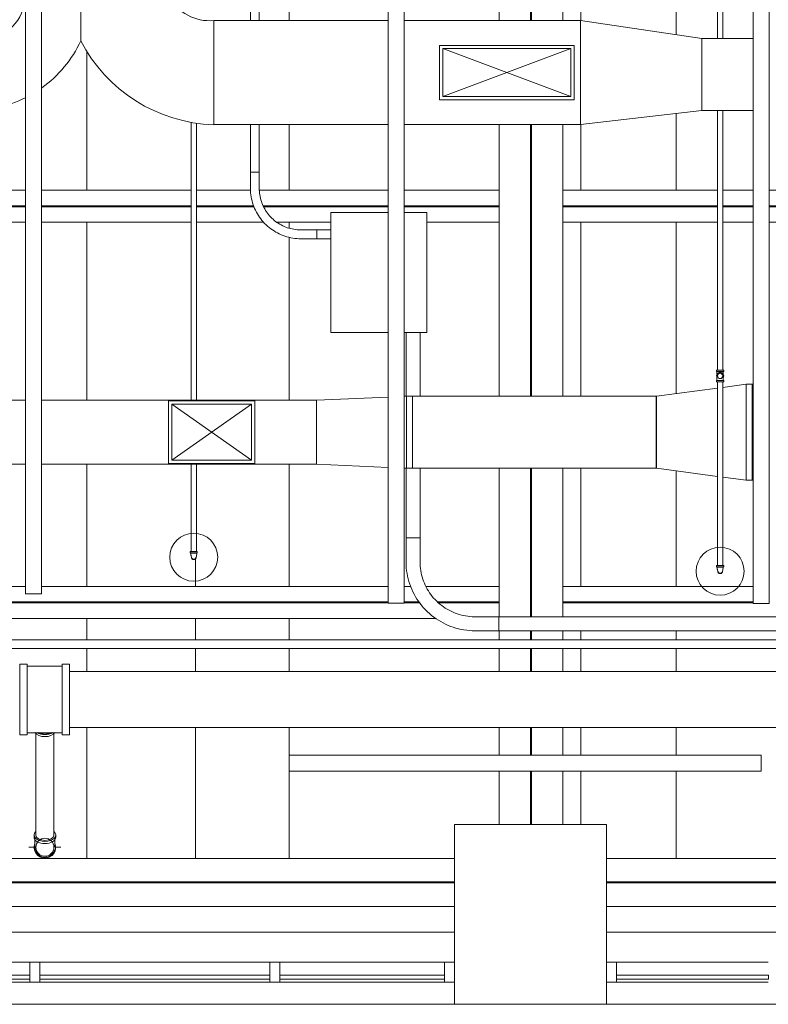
# Model space of a CAD drawing. Header units: inches. Extents: x -721 to 743, y -277 to 235.
# Tile 4 of 15: x -484 to -297, y -277 to -31. Entities that reach past the tile are written whole.
import ezdxf

# ---------------------------------------------------------------- set-up
doc = ezdxf.new("R2010")
doc.units = ezdxf.units.IN
doc.header["$MEASUREMENT"] = 0
for name, color, linetype, lineweight in [('A-ANNO-NOTE', 131, 'Continuous', 13), ('A-GLAZ-CURT', 52, 'Continuous', 13), ('A-GLAZ-CWMG', 51, 'Continuous', 13), ('A-WALL', 113, 'Continuous', 13), ('E-ELEC-FIXT', 91, 'Continuous', 13), ('E-LITE-EQPM', 33, 'Continuous', 13), ('E-POWR-CNDT', 130, 'Continuous', 13), ('M-HVAC-CDFF', 50, 'Continuous', 13), ('M-HVAC-DUCT', 70, 'Continuous', 13), ('M-HVAC-DUCT-ANNO', 70, 'Continuous', 13), ('P-PIPE', 3, 'Continuous', 13), ('P-PIPE-CNTR', 3, 'Continuous', 13), ('S-BEAM', 12, 'Continuous', 13)]:
    doc.layers.add(name, color=color, linetype=linetype, lineweight=lineweight)

# ---------------------------------------------------------------- blocks, each defined once
blk = doc.blocks.new('Rectangular Mullion - 2_5_ x 5_ rectangular-2246733-Level 15')
at = {"layer": 'A-GLAZ-CWMG', "color": 55}
for p, q in [((431.36, -266.69), (393.36, -266.69)), ((431.36, -271.69), (393.36, -271.69))]:
    blk.add_line(p, q, dxfattribs=at)
blk = doc.blocks.new('Rectangular Mullion - 2_5_ x 5_ rectangular-2246062-Level 15')
at = {"layer": 'A-GLAZ-CWMG', "color": 8, "lineweight": 20}
for p, q in [((0, 2.5), (-2.5, 2.5)), ((-2.5, 2.5), (-2.5, -2.5)), ((0, -2.5), (0, 2.5)), ((-2.5, -2.5), (0, -2.5))]:
    blk.add_line(p, q, dxfattribs=at)
blk = doc.blocks.new('System Panel - Glazed-2246735-Level 15')
at = {"layer": 'A-GLAZ-CURT', "color": 8, "lineweight": 20}
for p, q in [((-19, 0.75), (-19, 1.75)), ((-19, 1.75), (19, 1.75)), ((19, 0.75), (-19, 0.75)), ((19, 1.75), (19, 0.75))]:
    blk.add_line(p, q, dxfattribs=at)
blk = doc.blocks.new('System Panel - Glazed-2246619-Level 15')
at = {"layer": 'A-GLAZ-CURT', "color": 8, "lineweight": 20}
for p, q in [((-20.625, 0.75), (-20.625, 1.75)), ((-20.625, 1.75), (20.625, 1.75)), ((20.625, 0.75), (-20.625, 0.75)), ((20.625, 1.75), (20.625, 0.75))]:
    blk.add_line(p, q, dxfattribs=at)
blk = doc.blocks.new('Rectangular Mullion - 2_5_ x 5_ rectangular-2246063-Level 15')
at = {"layer": 'A-GLAZ-CWMG', "color": 8, "lineweight": 20}
for p, q in [((-2.5, 2.5), (0, 2.5)), ((-2.5, -2.5), (-2.5, 2.5)), ((0, 2.5), (0, -2.5)), ((0, -2.5), (-2.5, -2.5))]:
    blk.add_line(p, q, dxfattribs=at)
blk = doc.blocks.new('Rectangular Mullion - 2_5_ x 5_ rectangular-2246665-Level 15')
at = {"layer": 'A-GLAZ-CWMG', "color": 55}
for p, q in [((551.36, -266.69), (493.86, -266.69)), ((551.36, -271.69), (493.86, -271.69))]:
    blk.add_line(p, q, dxfattribs=at)
blk = doc.blocks.new('System Panel - Glazed-2246669-Level 15')
at = {"layer": 'A-GLAZ-CURT', "color": 8, "lineweight": 20}
for p, q in [((-28.75, 0.75), (-28.75, 1.75)), ((-28.75, 1.75), (28.75, 1.75)), ((28.75, 0.75), (-28.75, 0.75)), ((28.75, 1.75), (28.75, 0.75))]:
    blk.add_line(p, q, dxfattribs=at)
blk = doc.blocks.new('Rectangular Mullion - 2_5_ x 5_ rectangular-2246160-Level 15')
at = {"layer": 'A-GLAZ-CWMG', "color": 8, "lineweight": 20}
for p, q in [((1.25, 2.5), (-1.25, 2.5)), ((-1.25, 2.5), (-1.25, -2.5)), ((1.25, -2.5), (1.25, 2.5)), ((-1.25, -2.5), (1.25, -2.5))]:
    blk.add_line(p, q, dxfattribs=at)
blk = doc.blocks.new('Rectangular Mullion - 2_5_ x 5_ rectangular-2246617-Level 15')
at = {"layer": 'A-GLAZ-CWMG', "color": 55}
for p, q in [((715.11, -266.69), (673.86, -266.69)), ((715.11, -271.69), (673.86, -271.69))]:
    blk.add_line(p, q, dxfattribs=at)
blk = doc.blocks.new('Linear - 20_ 8_-2634348-Level 15')
at = {"layer": 'E-LITE-EQPM', "color": 55}
for p, q in [((-224, -1.93), (-224, 2.07)), ((-224, 2.07), (22.09, 2.07)), ((22.09, 2.07), (22.09, -1.93)), ((22.09, -1.93), (-224, -1.93))]:
    blk.add_line(p, q, dxfattribs=at)
blk = doc.blocks.new('Linear - 10-2634550-Level 15')
at = {"layer": 'E-LITE-EQPM', "color": 55}
for p, q in [((-96, -1.93), (-96, 2.07)), ((-96, 2.07), (22.09, 2.07)), ((22.09, 2.07), (22.09, -1.93)), ((22.09, -1.93), (-96, -1.93))]:
    blk.add_line(p, q, dxfattribs=at)
blk = doc.blocks.new('UB-Universal Beam - T Form Beam-2722424-Level 15')
at = {"layer": 'S-BEAM', "color": 55}
for p, q in [((-256.8, 4), (-235.65, 4)), ((-234.33, 4), (-198.28, 4)), ((-194.28, 4), (-108.31, 4)), ((-104.31, 4), (-66.89, 4)), ((-65.58, 4), (-52.02, 4)), ((-49.82, 4), (-17.56, 4)), ((-13.56, 4), (10.13, 4)), ((26.13, 4), (64.79, 4)), ((66.1, 4), (73.76, 4)), ((77.76, 4), (133.52, 4)), ((-235.65, 0.12), (-256.8, 0.12)), ((-198.28, 0.12), (-234.33, 0.12)), ((-108.31, 0.12), (-194.28, 0.12)), ((-66.89, 0.12), (-104.31, 0.12)), ((-51.26, 0.12), (-65.58, 0.12)), ((-17.56, 0.12), (-48.86, 0.12)), ((10.13, 0.12), (-13.56, 0.12)), ((64.79, 0.12), (26.13, 0.12)), ((73.76, 0.12), (66.1, 0.12)), ((133.52, 0.12), (77.76, 0.12)), ((-235.65, -0.12), (-256.8, -0.12)), ((-198.28, -0.12), (-234.33, -0.12)), ((-108.31, -0.12), (-194.28, -0.12)), ((-66.89, -0.12), (-104.31, -0.12)), ((-51.17, -0.12), (-65.58, -0.12)), ((-17.56, -0.12), (-48.73, -0.12)), ((10.13, -0.12), (-13.56, -0.12)), ((64.79, -0.12), (26.13, -0.12)), ((73.76, -0.12), (66.1, -0.12)), ((133.52, -0.12), (77.76, -0.12)), ((-256.8, -4), (-235.65, -4)), ((-234.33, -4), (-198.28, -4)), ((-194.28, -4), (-108.31, -4)), ((-104.31, -4), (-66.9, -4)), ((-65.58, -4), (-48.73, -4)), ((-45.42, -4), (-31.97, -4)), ((-7.97, -4), (10.13, -4)), ((26.13, -4), (64.79, -4)), ((66.1, -4), (73.76, -4)), ((77.76, -4), (133.52, -4))]:
    blk.add_line(p, q, dxfattribs=at)
blk = doc.blocks.new('UB-Universal Beam - T Form Beam-2721615-Level 15')
at = {"layer": 'S-BEAM', "color": 55}
for p, q in [((-664.43, 4), (-515.94, 4)), ((-511.94, 4), (-425.19, 4)), ((-421.19, 4), (-419.58, 4)), ((-415.76, 4), (-397.5, 4)), ((-381.5, 4), (-333.87, 4)), ((-425.19, 0.12), (-664.43, 0.12)), ((-417.53, 0.12), (-421.19, 0.12)), ((-397.5, 0.12), (-412.85, 0.12)), ((-333.87, 0.12), (-381.5, 0.12)), ((-425.19, -0.12), (-664.43, -0.12)), ((-417.35, -0.12), (-421.19, -0.12)), ((-397.5, -0.12), (-412.61, -0.12)), ((-333.87, -0.12), (-381.5, -0.12)), ((-664.43, -4), (-413.33, -4))]:
    blk.add_line(p, q, dxfattribs=at)
blk = doc.blocks.new('UB-Universal Beam - T Form Beam 2-2726097-Level 15')
at = {"layer": 'S-BEAM', "color": 55}
for p, q in [((-207.34, 8), (-194.02, 8)), ((-190.02, 8), (-183.09, 8)), ((-169.09, 8), (-163.37, 8)), ((-161.18, 8), (-158.9, 8)), ((-155.4, 8), (-118.27, 8)), ((-100.27, 8), (-32.38, 8)), ((-6.38, 8), (95.43, 8)), ((-194.02, 0.12), (-207.34, 0.12)), ((-183.09, 0.12), (-190.02, 0.12)), ((-163.37, 0.12), (-169.09, 0.12)), ((-158.9, 0.12), (-161.18, 0.12)), ((-118.27, 0.12), (-155.4, 0.12)), ((-32.38, 0.12), (-100.27, 0.12)), ((95.43, 0.12), (-6.38, 0.12)), ((-194.02, -0.12), (-207.34, -0.12)), ((-183.09, -0.12), (-190.02, -0.12)), ((-163.37, -0.12), (-169.09, -0.12)), ((-158.9, -0.12), (-161.18, -0.12)), ((-118.27, -0.12), (-155.4, -0.12)), ((-32.38, -0.12), (-100.27, -0.12)), ((95.43, -0.12), (-6.38, -0.12)), ((-207.34, -8), (-194.02, -8)), ((-190.02, -8), (-183.09, -8)), ((-169.09, -8), (-163.37, -8)), ((-161.18, -8), (-158.9, -8)), ((-155.4, -8), (-118.27, -8)), ((-100.27, -8), (-32.38, -8)), ((-6.38, -8), (95.43, -8))]:
    blk.add_line(p, q, dxfattribs=at)
blk = doc.blocks.new('UB-Universal Beam - T Form Beam 3-2726372-Level 15')
at = {"layer": 'S-BEAM', "color": 55}
for p, q in [((-735.36, 6), (-408.61, 6)), ((-370.63, 6), (-43.88, 6)), ((-408.61, 0.12), (-735.36, 0.12)), ((-43.88, 0.12), (-370.63, 0.12)), ((-408.61, -0.12), (-735.36, -0.12)), ((-43.88, -0.12), (-370.63, -0.12)), ((-735.36, -6), (-408.61, -6)), ((-370.63, -6), (-43.88, -6))]:
    blk.add_line(p, q, dxfattribs=at)
blk = doc.blocks.new('Beam Center - Beam Center-2726090-Level 15')
at = {"layer": 'S-BEAM', "color": 55}
for p, q in [((-215.81, 12.43), (-194.02, 12.43)), ((-190.02, 12.43), (-183.09, 12.43)), ((-169.09, 12.43), (-163.37, 12.43)), ((-161.17, 12.43), (-158.89, 12.43)), ((-147.81, 12.43), (-118.93, 12.43)), ((-99.61, 12.43), (-56.81, 12.43)), ((-48.81, 12.43), (-29.62, 12.43)), ((-9.93, 12.43), (83.94, 12.43))]:
    blk.add_line(p, q, dxfattribs=at)
blk = doc.blocks.new('Beam Center - Beam Center-2726100-Level 15')
at = {"layer": 'S-BEAM', "color": 55}
for p, q in [((-215.81, 13.61), (-183.08, 13.61)), ((-169.09, 13.61), (-163.37, 13.61)), ((-161.17, 13.61), (-155.81, 13.61)), ((-147.81, 13.61), (-117.27, 13.61)), ((-101.27, 13.61), (-56.81, 13.61)), ((-48.81, 13.61), (-14.03, 13.61)), ((-215.81, -13.61), (-183.09, -13.61)), ((-169.09, -13.61), (-163.37, -13.61)), ((-161.17, -13.61), (-155.81, -13.61)), ((-147.81, -13.61), (-140.87, -13.61))]:
    blk.add_line(p, q, dxfattribs=at)
blk = doc.blocks.new('Beam Center - Beam Center-2726087-Level 15')
at = {"layer": 'S-BEAM', "color": 55}
for p, q in [((-215.81, 31.04), (-183.09, 31.04)), ((-169.09, 31.04), (-163.37, 31.04)), ((-161.17, 31.04), (-155.81, 31.04)), ((-147.81, 31.04), (-117.27, 31.04)), ((-101.27, 31.04), (-60.53, 31.04)), ((-58.22, 31.04), (-56.81, 31.04)), ((-48.81, 31.04), (-32.38, 31.04)), ((-6.38, 31.04), (-2.18, 31.04))]:
    blk.add_line(p, q, dxfattribs=at)
blk = doc.blocks.new('Beam Center - Beam Center-V8-Level 15')
at = {"layer": 'S-BEAM', "color": 55}
for p, q in [((-207.34, 31.04), (-194.02, 31.04)), ((-190.02, 31.04), (-183.09, 31.04)), ((-169.09, 31.04), (-163.37, 31.04)), ((-161.18, 31.04), (-158.9, 31.04)), ((-147.81, 31.04), (-118.27, 31.04)), ((-100.27, 31.04), (-56.81, 31.04)), ((-48.81, 31.04), (-32.37, 31.04)), ((-6.4, 31.04), (83.94, 31.04))]:
    blk.add_line(p, q, dxfattribs=at)
blk = doc.blocks.new('Supply Diffuser - Sidewall - 32x12-2731649-Level 15')
at = {"layer": 'M-HVAC-CDFF', "color": 55}
for p, q in [((-283.84, -37.99), (-250.22, -37.99)), ((-283.84, -51.61), (-283.84, -37.99)), ((-250.22, -37.99), (-250.22, -51.61)), ((-250.22, -51.61), (-283.84, -51.61))]:
    blk.add_line(p, q, dxfattribs=at)
blk = doc.blocks.new('Rectangular Length Eccentric Transition - DTL - Standard-2748617-Level 15')
at = {"layer": 'M-HVAC-DUCT', "color": 55}
for p, q in [((0, 9), (0, -9)), ((1.5, 9), (0, 9)), ((1.5, -9), (1.5, 9)), ((2.04, 8.98), (1.5, 9)), ((1.5, 9), (1.5, -9)), ((23.97, 8), (6.04, 8.8)), ((23.97, 8), (23.97, -8)), ((24, 8), (23.97, 8)), ((23.97, -8), (23.97, 8)), ((24, -8), (24, 8)), ((0, -9), (1.5, -9)), ((2.04, -8.98), (1.5, -9)), ((23.97, -8), (6.04, -8.8)), ((23.97, -8), (24, -8))]:
    blk.add_line(p, q, dxfattribs=at)
blk = doc.blocks.new('Rectangular Length Eccentric Transition - DTL - Standard-2748618-Level 15')
at = {"layer": 'M-HVAC-DUCT', "color": 55}
for p, q in [((0, 12), (0, -12)), ((1.5, 12), (0, 12)), ((1.5, -12), (1.5, 12)), ((7.36, 11.22), (1.5, 12)), ((1.5, 12), (1.5, -12)), ((23.97, 9), (8.68, 11.04)), ((23.97, 9), (23.97, -9)), ((24, 9), (23.97, 9)), ((23.97, -9), (23.97, 9)), ((24, -9), (24, 9)), ((23.97, -9), (8.68, -11.04)), ((23.97, -9), (24, -9)), ((0, -12), (1.5, -12)), ((7.36, -11.22), (1.5, -12))]:
    blk.add_line(p, q, dxfattribs=at)
blk = doc.blocks.new('Supply Diffuser - Sidewall - 20x14-2731655-Level 15')
at = {"layer": 'M-HVAC-CDFF', "color": 55}
for p, q in [((-447.16, -142), (-447.16, -126.37)), ((-447.16, -126.37), (-425.53, -126.37)), ((-425.53, -126.37), (-425.53, -142)), ((-425.53, -142), (-447.16, -142))]:
    blk.add_line(p, q, dxfattribs=at)
blk = doc.blocks.new('Victaulic Grooved Elbow - Standard-2052599-Level 15')
at = {"layer": 'P-PIPE', "color": 55}
for p, q in [((-610.45, -150.84), (-610.45, -150.54)), ((-609.57, -150.54), (-610.45, -150.54)), ((-610.45, -150.84), (-609.57, -150.84)), ((-610.36, -150.92), (-610.36, -150.84)), ((-610.36, -150.92), (-609.57, -150.92)), ((-609.77, -150.92), (-609.96, -150.92)), ((-609.79, -152.41), (-609.7, -152.44)), ((-609.57, -150.92), (-609.77, -150.92)), ((-609.67, -152.45), (-609.57, -152.46)), ((-608.68, -150.54), (-609.57, -150.54)), ((-609.57, -150.84), (-608.68, -150.84)), ((-609.57, -150.92), (-608.78, -150.92)), ((-609.36, -150.92), (-609.57, -150.92)), ((-609.17, -150.92), (-609.36, -150.92)), ((-608.78, -150.84), (-608.78, -150.92)), ((-608.68, -150.54), (-608.68, -150.84))]:
    blk.add_line(p, q, dxfattribs=at)
at = {"layer": 'P-PIPE', "color": 55, "flags": 128}
for points in [[(-609.57, -152.47), (-609.66, -152.46), (-609.75, -152.44), (-609.84, -152.4), (-609.91, -152.35), (-609.98, -152.28), (-610.04, -152.21), (-610.09, -152.12), (-610.17, -151.92), (-610.21, -151.73), (-610.25, -151.54), (-610.28, -151.39), (-610.32, -151.15), (-610.36, -150.92)], [(-610.25, -150.92), (-610.33, -150.92), (-610.36, -150.92)], [(-609.96, -150.92), (-610.13, -150.92), (-610.25, -150.92)], [(-610.07, -152.08), (-610.02, -152.2), (-609.97, -152.27)], [(-609.57, -152.47), (-609.48, -152.46), (-609.39, -152.44), (-609.3, -152.4), (-609.22, -152.35), (-609.16, -152.28), (-609.1, -152.21), (-609.05, -152.12), (-608.97, -151.92), (-608.92, -151.73), (-608.88, -151.54), (-608.86, -151.39), (-608.81, -151.15), (-608.78, -150.92)], [(-609.57, -152.46), (-609.43, -152.44), (-609.38, -152.42)], [(-609.35, -152.41), (-609.31, -152.39), (-609.2, -152.3), (-609.11, -152.2)], [(-608.88, -150.92), (-609.01, -150.92), (-609.17, -150.92)], [(-608.78, -150.92), (-608.8, -150.92), (-608.88, -150.92)]]:
    blk.add_lwpolyline(points, dxfattribs=at)
at = {"layer": 'P-PIPE', "color": 55}
for radius, start, end in [(0.598, 169.5945, 270), (0.524, 196.3156, 219.9305), (0.524, 196.3156, 219.9305), (0.524, 244.5284, 255), (0.524, 258.7136, 270), (0.524, 258.7136, 270), (0.598, 270, 5.9596), (0.524, 270, 291.6072), (0.524, 270, 285), (0.524, 294.1721, 330), (0.524, 315, 330)]:
    blk.add_arc((-609.57, -151.93), radius, start, end, dxfattribs=at)
blk = doc.blocks.new('Victaulic Grooved Elbow - Standard-V13-Level 15')
at = {"layer": 'P-PIPE', "color": 55}
for p, q in [((-610.45, 98.46), (-610.45, 98.77)), ((-609.57, 98.77), (-610.45, 98.77)), ((-610.45, 98.46), (-609.57, 98.46)), ((-610.36, 98.77), (-610.36, 98.8)), ((-609.57, 98.8), (-610.33, 98.8)), ((-610.33, 98.8), (-609.57, 98.8)), ((-608.8, 98.8), (-609.57, 98.8)), ((-609.57, 98.8), (-608.8, 98.8)), ((-608.68, 98.77), (-609.57, 98.77)), ((-609.57, 98.46), (-608.68, 98.46)), ((-608.78, 98.8), (-608.78, 98.77)), ((-608.68, 98.77), (-608.68, 98.46))]:
    blk.add_line(p, q, dxfattribs=at)
at = {"layer": 'P-PIPE', "color": 55, "flags": 128}
for points in [[(-610.36, 99.92), (-610.36, 99.92), (-610.36, 99.91), (-610.36, 99.91), (-610.36, 99.9), (-610.36, 99.89), (-610.36, 99.88), (-610.36, 99.87), (-610.36, 99.86), (-610.36, 99.85), (-610.36, 99.83), (-610.36, 99.81), (-610.36, 99.79), (-610.36, 99.77), (-610.36, 99.75), (-610.36, 99.72), (-610.36, 99.7), (-610.36, 99.67), (-610.36, 99.64), (-610.36, 99.61), (-610.36, 99.58), (-610.36, 99.54), (-610.36, 99.51), (-610.36, 99.48), (-610.36, 99.44), (-610.36, 99.4), (-610.36, 99.36), (-610.36, 99.32), (-610.36, 99.28), (-610.36, 99.24), (-610.36, 99.2), (-610.36, 99.16), (-610.36, 99.12), (-610.36, 99.07), (-610.36, 99.03), (-610.36, 98.99), (-610.36, 98.94), (-610.36, 98.9), (-610.36, 98.85), (-610.36, 98.81), (-610.36, 98.8)], [(-608.78, 98.8), (-608.78, 98.84), (-608.78, 98.89), (-608.78, 98.93), (-608.78, 98.98), (-608.78, 99.02), (-608.78, 99.06), (-608.78, 99.11), (-608.78, 99.15), (-608.78, 99.19), (-608.78, 99.23), (-608.78, 99.27), (-608.78, 99.31), (-608.78, 99.35), (-608.78, 99.39), (-608.78, 99.43), (-608.78, 99.47), (-608.78, 99.5), (-608.78, 99.54), (-608.78, 99.57), (-608.78, 99.6), (-608.78, 99.63), (-608.78, 99.66), (-608.78, 99.69), (-608.78, 99.71), (-608.78, 99.74), (-608.78, 99.76), (-608.78, 99.78), (-608.78, 99.81), (-608.78, 99.82), (-608.78, 99.84), (-608.78, 99.86), (-608.78, 99.87), (-608.78, 99.88), (-608.78, 99.89), (-608.78, 99.9), (-608.78, 99.91), (-608.78, 99.91), (-608.78, 99.92), (-608.78, 99.92)]]:
    blk.add_lwpolyline(points, dxfattribs=at)
at = {"layer": 'P-PIPE', "color": 55}
for radius, start, end in [(0.886, 90, 207.1809), (0.791, 90, 187.2696), (0.791, 90, 187.2696), (0.886, 330, 90), (0.791, 349.9886, 90), (0.791, 349.9886, 90)]:
    blk.add_arc((-609.57, 99.92), radius, start, end, dxfattribs=at)
blk = doc.blocks.new('Victaulic Grooved Elbow - Standard-V21-Level 15')
at = {"layer": 'P-PIPE', "color": 55}
for p, q in [((-310.01, -118.97), (-310.01, -118.66)), ((-309.13, -118.66), (-310.01, -118.66)), ((-310.01, -118.97), (-309.13, -118.97)), ((-309.92, -119), (-309.92, -118.97)), ((-309.92, -119), (-309.13, -119)), ((-309.13, -119), (-309.92, -119)), ((-309.81, -119), (-309.89, -119)), ((-309.89, -119), (-309.81, -119)), ((-308.24, -118.66), (-309.13, -118.66)), ((-309.13, -118.97), (-308.24, -118.97)), ((-309.13, -119), (-308.34, -119)), ((-308.34, -119), (-309.13, -119)), ((-308.36, -119), (-308.42, -119)), ((-308.42, -119), (-308.36, -119)), ((-308.34, -118.97), (-308.34, -119)), ((-308.24, -118.66), (-308.24, -118.97))]:
    blk.add_line(p, q, dxfattribs=at)
at = {"layer": 'P-PIPE', "color": 55, "flags": 128}
for points in [[(-309.92, -119.71), (-309.92, -119.68), (-309.92, -119.64), (-309.92, -119.6), (-309.92, -119.56), (-309.92, -119.52), (-309.92, -119.48), (-309.92, -119.44), (-309.92, -119.4), (-309.92, -119.36), (-309.92, -119.32), (-309.92, -119.27), (-309.92, -119.23), (-309.92, -119.19), (-309.92, -119.14), (-309.92, -119.1), (-309.92, -119.05), (-309.92, -119.01), (-309.92, -119)], [(-308.34, -119), (-308.34, -119.04), (-308.34, -119.09), (-308.34, -119.13), (-308.34, -119.18), (-308.34, -119.22), (-308.34, -119.26), (-308.34, -119.31), (-308.34, -119.35), (-308.34, -119.39), (-308.34, -119.43), (-308.34, -119.47), (-308.34, -119.51), (-308.34, -119.55), (-308.34, -119.59), (-308.34, -119.63), (-308.34, -119.67), (-308.34, -119.7)]]:
    blk.add_lwpolyline(points, dxfattribs=at)
blk = doc.blocks.new('Conduit Elbow - Steel - Standard-2748635-Level 15')
at = {"layer": 'E-POWR-CNDT', "color": 55}
for p, q in [((-1.75, 15.5), (-1.75, 21.5)), ((1.75, 21.5), (-1.75, 21.5)), ((1.75, 21.5), (1.75, 15.5)), ((-21.5, 1.75), (-15.5, 1.75)), ((-21.5, 1.75), (-21.5, -1.75)), ((-15.5, -1.75), (-21.5, -1.75))]:
    blk.add_line(p, q, dxfattribs=at)
at = {"layer": 'E-POWR-CNDT', "color": 55, "flags": 128}
for points in [[(1.75, 15.5), (1.74, 14.81), (1.69, 14.12), (1.63, 13.43), (1.53, 12.75), (1.41, 12.07), (1.26, 11.4), (1.08, 10.73), (0.87, 10.07), (0.64, 9.42), (0.39, 8.78), (0.11, 8.15), (-0.2, 7.53), (-0.53, 6.93), (-0.88, 6.34), (-1.26, 5.76), (-1.66, 5.2), (-2.09, 4.65), (-2.53, 4.13), (-3, 3.62), (-3.48, 3.13), (-3.99, 2.65), (-4.51, 2.2), (-5.05, 1.78), (-5.61, 1.37), (-6.18, 0.98), (-6.77, 0.62), (-7.37, 0.29), (-7.98, -0.03), (-8.61, -0.31), (-9.25, -0.58), (-9.9, -0.81), (-10.55, -1.03), (-11.22, -1.21), (-11.89, -1.37), (-12.57, -1.5), (-13.25, -1.6), (-13.94, -1.68), (-14.62, -1.73), (-15.31, -1.75), (-15.5, -1.75)], [(-15.5, 1.75), (-14.95, 1.76), (-14.4, 1.79), (-13.85, 1.85), (-13.31, 1.93), (-12.77, 2.02), (-12.23, 2.14), (-11.7, 2.29), (-11.17, 2.45), (-10.66, 2.63), (-10.15, 2.84), (-9.64, 3.06), (-9.15, 3.3), (-8.67, 3.57), (-8.2, 3.85), (-7.74, 4.15), (-7.29, 4.47), (-6.85, 4.81), (-6.43, 5.16), (-6.03, 5.53), (-5.64, 5.92), (-5.26, 6.32), (-4.9, 6.74), (-4.56, 7.17), (-4.24, 7.61), (-3.93, 8.07), (-3.64, 8.54), (-3.37, 9.02), (-3.12, 9.51), (-2.89, 10.01), (-2.68, 10.52), (-2.5, 11.03), (-2.33, 11.56), (-2.18, 12.09), (-2.05, 12.62), (-1.95, 13.16), (-1.87, 13.71), (-1.81, 14.25), (-1.77, 14.8), (-1.75, 15.35), (-1.75, 15.5)]]:
    blk.add_lwpolyline(points, dxfattribs=at)
blk = doc.blocks.new('Electrical Equipment - Electrical Equipment-2748636-Level 15')
at = {"layer": 'E-ELEC-FIXT', "color": 55}
for p, q in [((-12, -15), (-12, 15)), ((-12, 15), (2.41, 15)), ((6.41, 15), (12, 15)), ((12, 15), (12, -15)), ((2.41, -15), (-12, -15)), ((12, -15), (6.41, -15))]:
    blk.add_line(p, q, dxfattribs=at)
blk = doc.blocks.new('Conduit Elbow - Steel - Standard-2748637-Level 15')
at = {"layer": 'E-POWR-CNDT', "color": 55}
for p, q in [((-1.1, 11.5), (-1.1, 15.5)), ((1.1, 15.5), (-1.1, 15.5)), ((1.1, 15.5), (1.1, 11.5)), ((-15.5, 1.1), (-11.5, 1.1)), ((-15.5, 1.1), (-15.5, -1.1)), ((-11.5, -1.1), (-15.5, -1.1))]:
    blk.add_line(p, q, dxfattribs=at)
at = {"layer": 'E-POWR-CNDT', "color": 55, "flags": 128}
for points in [[(1.1, 11.5), (1.09, 11), (1.06, 10.49), (1.01, 9.99), (0.94, 9.49), (0.85, 9), (0.74, 8.51), (0.61, 8.02), (0.46, 7.54), (0.29, 7.06), (0.1, 6.59), (-0.1, 6.13), (-0.33, 5.68), (-0.57, 5.24), (-0.83, 4.81), (-1.1, 4.39), (-1.39, 3.98), (-1.7, 3.58), (-2.03, 3.19), (-2.37, 2.82), (-2.72, 2.46), (-3.09, 2.12), (-3.47, 1.79), (-3.87, 1.48), (-4.27, 1.18), (-4.69, 0.9), (-5.12, 0.64), (-5.56, 0.39), (-6.01, 0.16), (-6.47, -0.05), (-6.93, -0.24), (-7.41, -0.42), (-7.89, -0.57), (-8.37, -0.7), (-8.86, -0.82), (-9.36, -0.92), (-9.86, -0.99), (-10.36, -1.05), (-10.86, -1.08), (-11.36, -1.1), (-11.5, -1.1)], [(-11.5, 1.1), (-11.08, 1.11), (-10.67, 1.13), (-10.25, 1.17), (-9.84, 1.23), (-9.43, 1.31), (-9.03, 1.4), (-8.63, 1.5), (-8.23, 1.63), (-7.84, 1.77), (-7.45, 1.92), (-7.07, 2.09), (-6.7, 2.27), (-6.33, 2.47), (-5.97, 2.69), (-5.63, 2.92), (-5.29, 3.16), (-4.96, 3.41), (-4.64, 3.68), (-4.33, 3.96), (-4.04, 4.25), (-3.75, 4.56), (-3.48, 4.87), (-3.22, 5.2), (-2.98, 5.53), (-2.75, 5.88), (-2.53, 6.23), (-2.33, 6.6), (-2.14, 6.97), (-1.96, 7.35), (-1.81, 7.73), (-1.66, 8.12), (-1.54, 8.52), (-1.42, 8.92), (-1.33, 9.32), (-1.25, 9.73), (-1.19, 10.14), (-1.14, 10.56), (-1.11, 10.97), (-1.1, 11.39), (-1.1, 11.5)]]:
    blk.add_lwpolyline(points, dxfattribs=at)
blk = doc.blocks.new('Threaded Elbow - Standard-2748650-Level 15')
at = {"layer": 'P-PIPE', "color": 55}
for p, q in [((-480.77, -235.41), (-480.77, -234.88)), ((-480.58, -235.43), (-480.58, -235.41)), ((-475.55, -235.41), (-475.55, -235.43)), ((-475.36, -234.88), (-475.36, -235.41))]:
    blk.add_line(p, q, dxfattribs=at)
at = {"layer": 'P-PIPE', "color": 55, "flags": 128}
for points in [[(-480.58, -235.43), (-480.58, -235.63), (-480.58, -235.82), (-480.58, -236), (-480.58, -236.18), (-480.58, -236.35), (-480.58, -236.51), (-480.58, -236.67), (-480.58, -236.81), (-480.58, -236.95), (-480.58, -237.08), (-480.58, -237.2), (-480.58, -237.32), (-480.58, -237.42), (-480.58, -237.52), (-480.58, -237.6), (-480.58, -237.68), (-480.58, -237.74), (-480.58, -237.8), (-480.58, -237.85), (-480.58, -237.89), (-480.58, -237.91), (-480.58, -237.93), (-480.58, -237.94), (-480.58, -237.94)], [(-475.55, -237.94), (-475.55, -237.93), (-475.55, -237.92), (-475.55, -237.89), (-475.55, -237.86), (-475.55, -237.82), (-475.55, -237.76), (-475.55, -237.7), (-475.55, -237.62), (-475.55, -237.54), (-475.55, -237.45), (-475.55, -237.35), (-475.55, -237.24), (-475.55, -237.12), (-475.55, -236.99), (-475.55, -236.85), (-475.55, -236.71), (-475.55, -236.56), (-475.55, -236.4), (-475.55, -236.23), (-475.55, -236.05), (-475.55, -235.87), (-475.55, -235.68), (-475.55, -235.49), (-475.55, -235.43)]]:
    blk.add_lwpolyline(points, dxfattribs=at)
at = {"layer": 'P-PIPE', "color": 55}
for radius, start, end in [(2.7, 159.469, 270), (2.52, 180, 270), (2.52, 180, 270), (2.7, 270, 21.5217), (2.52, 270, 345), (2.52, 270, 345)]:
    blk.add_arc((-478.06, -237.94), radius, start, end, dxfattribs=at)
for centre, start_param, end_param in [((-478.06, -234.88), 2.563737, 4.712389), ((-478.06, -235.41), 3.141593, 4.712389), ((-478.06, -234.88), 4.712389, 6.862627), ((-478.06, -235.41), 4.712389, 6.283185)]:
    blk.add_ellipse(centre, major_axis=(2.7, 0), ratio=0.596825, start_param=start_param, end_param=end_param, dxfattribs=at)
blk = doc.blocks.new('Rectangular Wye - Curved - Transition - Standard-2748654-Level 15')
at = {"layer": 'M-HVAC-DUCT', "color": 55}
for p, q in [((-33.25, -2.81), (-33.25, 23.23)), ((28.25, 19.71), (28.25, 1.71)), ((0, 2.25), (0, -8.75)), ((28.25, 1.71), (24.46, 1.71)), ((-22, -8.87), (-22, -8.75)), ((-22, -8.75), (9.8, -8.75)), ((0, -8.75), (-22, -8.75)), ((9.8, -8.87), (-22, -8.87)), ((13.8, -8.75), (14, -8.75)), ((14, -8.87), (13.8, -8.87)), ((14, -8.75), (14, -8.87))]:
    blk.add_line(p, q, dxfattribs=at)
for centre, radius, start, end in [((-34.4, -15.43), 38.68, 27.1993, 88.2963), ((27.46, -10.59), 30.32, 88.5074, 116.8137), ((27.46, -10.59), 30.32, 125.6873, 154.9319), ((24.46, -8.75), 10.46, 90, 180), ((-32.21, -14.46), 11.7, 29.2332, 95.0965)]:
    blk.add_arc(centre, radius, start, end, dxfattribs=at)
blk = doc.blocks.new('Rectangular Transition - Angle - 15 Degree-2748655-Level 15')
at = {"layer": 'M-HVAC-DUCT', "color": 55}
for p, q in [((0, 9), (30.37, 12.5)), ((30.37, -13.5), (30.37, 12.5)), ((0, 9), (0, -9)), ((0, -9), (30.37, -13.5))]:
    blk.add_line(p, q, dxfattribs=at)

msp = doc.modelspace()

# ---------------------------------------------------------------- linework, layer by layer
at = {"layer": 'A-ANNO-NOTE', "color": 55}
for centre in [(-440.82, -165.43), (-309.13, -168.93)]:
    msp.add_circle(centre, 6, dxfattribs=at)
at = {"layer": 'A-WALL', "color": 8, "lineweight": 20}
for p, q in [((-375.56, -259.19), (-375.56, -232.25)), ((-375.56, -232.25), (-337.57, -232.25)), ((-337.57, -232.25), (-337.57, -259.19)), ((-375.56, -277.19), (-375.56, -259.19)), ((-337.57, -259.19), (-337.57, -277.19)), ((-337.57, -277.19), (-375.56, -277.19))]:
    msp.add_line(p, q, dxfattribs=at)
at = {"layer": 'A-WALL', "color": 55}
for p, q in [((-375.56, -259.19), (-702.31, -259.19)), ((-10.83, -259.19), (-337.57, -259.19)), ((-702.31, -277.19), (-375.56, -277.19)), ((-337.57, -277.19), (-10.83, -277.19))]:
    msp.add_line(p, q, dxfattribs=at)
at = {"layer": 'E-POWR-CNDT', "color": 55}
for p, q in [((-426.64, -31.3), (-426.64, -27.08)), ((-424.45, -27.09), (-424.45, -31.3)), ((-426.64, -69.22), (-426.64, -57.3)), ((-424.45, -57.3), (-424.45, -69.22)), ((-426.64, -69.22), (-424.45, -69.22)), ((-410.04, -83.62), (-406.54, -83.62)), ((-410.04, -83.62), (-410.04, -85.82)), ((-406.54, -85.82), (-410.04, -85.82)), ((-387.71, -125.19), (-387.71, -109.24)), ((-384.21, -109.24), (-384.21, -125.19)), ((-387.71, -160.57), (-387.71, -143.18)), ((-384.21, -143.19), (-384.21, -160.57)), ((-387.71, -160.57), (-384.21, -160.57)), ((-364.46, -180.32), (-50.35, -180.32)), ((-364.46, -180.32), (-364.46, -183.82)), ((-22.96, -183.82), (-364.46, -183.82)), ((-630.55, -186.09), (-282.96, -186.09)), ((-282.96, -188.28), (-630.55, -188.28))]:
    msp.add_line(p, q, dxfattribs=at)
at = {"layer": 'M-HVAC-DUCT', "color": 55}
for p, q in [((-435.83, -31.3), (-435.83, -57.3)), ((-435.83, -31.3), (-392.14, -31.3)), ((-388.14, -31.3), (-344.08, -31.3)), ((-344.08, -57.3), (-344.08, -31.3)), ((-313.71, -35.8), (-313.71, -53.8)), ((-313.71, -35.8), (-300.82, -35.8)), ((-300.82, -53.8), (-313.71, -53.8)), ((-392.14, -57.3), (-435.83, -57.3)), ((-344.08, -57.3), (-388.14, -57.3)), ((-301.11, -122.19), (-301.11, -146.19)), ((-301.11, -122.19), (-300.82, -122.19)), ((-386.1, -125.19), (-386.1, -143.19)), ((-386.1, -125.19), (-325.11, -125.19)), ((-325.11, -143.19), (-325.11, -125.19)), ((-568.86, -126.19), (-482.89, -126.19)), ((-478.89, -126.19), (-410.1, -126.19)), ((-410.1, -142.19), (-410.1, -126.19)), ((-482.89, -142.19), (-568.53, -142.19)), ((-410.1, -142.19), (-478.89, -142.19)), ((-325.11, -143.19), (-386.1, -143.19)), ((-300.82, -146.19), (-301.11, -146.19))]:
    msp.add_line(p, q, dxfattribs=at)
at = {"layer": 'M-HVAC-DUCT-ANNO', "color": 55}
for p, q in [((-346.5, -50.3), (-378.5, -38.3)), ((-378.5, -50.3), (-346.5, -38.3)), ((-378.5, -38.3), (-378.5, -50.3)), ((-346.5, -38.3), (-378.5, -38.3)), ((-346.5, -50.3), (-346.5, -38.3)), ((-378.5, -50.3), (-346.5, -50.3)), ((-426.34, -141.19), (-446.34, -127.19)), ((-446.34, -141.19), (-426.34, -127.19)), ((-446.34, -127.19), (-446.34, -141.19)), ((-426.34, -127.19), (-446.34, -127.19)), ((-426.34, -141.19), (-426.34, -127.19)), ((-446.34, -141.19), (-426.34, -141.19))]:
    msp.add_line(p, q, dxfattribs=at)
at = {"layer": 'P-PIPE', "color": 55}
for p, q in [((-309.79, -35.8), (-309.79, 4.96)), ((-308.47, 4.96), (-308.47, -35.8)), ((-309.79, -118.66), (-309.79, -53.8)), ((-308.47, -53.8), (-308.47, -118.66)), ((-441.48, -126.19), (-441.48, -56.68)), ((-440.16, -56.94), (-440.16, -126.19)), ((-309.79, -167.54), (-309.79, -121.57)), ((-308.47, -121.57), (-308.47, -167.54)), ((-441.48, -164.04), (-441.48, -142.19)), ((-440.16, -142.19), (-440.16, -164.04)), ((-484.37, -192.15), (-482.51, -192.15)), ((-484.37, -192.15), (-484.37, -193.9)), ((-484.37, -193.9), (-484.37, -209.86)), ((-482.51, -193.9), (-482.51, -192.15)), ((-482.51, -192.7), (-473.77, -192.7)), ((-482.51, -209.86), (-482.51, -193.9)), ((-473.77, -192.15), (-471.92, -192.15)), ((-473.77, -192.15), (-473.77, -193.9)), ((-473.77, -193.9), (-473.77, -209.86)), ((-471.92, -193.9), (-471.92, -192.15)), ((-471.92, -209.86), (-471.92, -193.9)), ((-471.92, -194), (-241.04, -194)), ((-241.04, -208), (-471.92, -208)), ((-482.51, -209.86), (-484.37, -209.86)), ((-473.77, -209.31), (-482.51, -209.31)), ((-480.31, -234.88), (-480.31, -209.28)), ((-475.81, -209.28), (-475.81, -234.88)), ((-471.92, -209.86), (-473.77, -209.86))]:
    msp.add_line(p, q, dxfattribs=at)
for centre, radius, start, end in [((-309.13, -120.12), 0.657, 0, 180), ((-309.13, -120.12), 0.658, 180, 0), ((-478.06, -237.94), 2.25, 0, 180), ((-478.06, -237.94), 2.25, 180, 0)]:
    msp.add_arc(centre, radius, start, end, dxfattribs=at)
for centre, major_axis, start_param, end_param in [((-478.06, -208.67), (2.7, 0), 3.53081, 5.893968), ((-478.06, -208.14), (2.7, 0), 3.926991, 5.497787), ((-478.06, -208.14), (2.52, 0), 4.009141, 5.415637), ((-478.06, -234.88), (2.25, 0), 3.141593, 4.712389), ((-478.06, -234.88), (2.25, 0), 4.712389, 6.283185)]:
    msp.add_ellipse(centre, major_axis=major_axis, ratio=0.596825, start_param=start_param, end_param=end_param, dxfattribs=at)
at = {"layer": 'P-PIPE-CNTR', "color": 55}
for p, q in [((-482.06, -237.94), (-480.77, -237.94)), ((-475.36, -237.94), (-474.06, -237.94)), ((-478.06, -240.72), (-478.06, -240.64))]:
    msp.add_line(p, q, dxfattribs=at)

# ---------------------------------------------------------------- block references
at = {"layer": 'A-GLAZ-CURT', "color": 55, "rotation": 180}
for name, p in [('System Panel - Glazed-2246669-Level 15', (-510.56, -269.19)), ('System Panel - Glazed-2246669-Level 15', (-450.56, -269.19)), ('System Panel - Glazed-2246619-Level 15', (-398.68, -269.19)), ('System Panel - Glazed-2246735-Level 15', (-316.07, -269.19))]:
    msp.add_blockref(name, p, dxfattribs=at)
at = {"layer": 'A-GLAZ-CWMG', "color": 55}
for name, p in [('Rectangular Mullion - 2_5_ x 5_ rectangular-2246665-Level 15', (-1033.17, 0)), ('Rectangular Mullion - 2_5_ x 5_ rectangular-2246665-Level 15', (-973.17, 0)), ('Rectangular Mullion - 2_5_ x 5_ rectangular-2246617-Level 15', (-1093.17, 0)), ('Rectangular Mullion - 2_5_ x 5_ rectangular-2246063-Level 15', (-375.56, -269.19)), ('Rectangular Mullion - 2_5_ x 5_ rectangular-2246733-Level 15', (-728.44, 0))]:
    msp.add_blockref(name, p, dxfattribs=at)
at = {"layer": 'A-GLAZ-CWMG', "color": 55, "extrusion": (0, 0, -1)}
for name, p in [('Rectangular Mullion - 2_5_ x 5_ rectangular-2246160-Level 15', (480.56, -269.19)), ('Rectangular Mullion - 2_5_ x 5_ rectangular-2246160-Level 15', (420.56, -269.19)), ('Rectangular Mullion - 2_5_ x 5_ rectangular-2246062-Level 15', (337.57, -269.19))]:
    msp.add_blockref(name, p, dxfattribs=at)
at = {"layer": 'E-ELEC-FIXT', "color": 55}
msp.add_blockref('Electrical Equipment - Electrical Equipment-2748636-Level 15', (-394.54, -94.24), dxfattribs=at)
at = {"layer": 'E-LITE-EQPM', "color": 55, "rotation": 89.9999999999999}
for p in [(-480.82, 49.39), (-390.07, 47.11), (-298.76, 47.02)]:
    msp.add_blockref('Linear - 20_ 8_-2634348-Level 15', p, dxfattribs=at)
at = {"layer": 'E-LITE-EQPM', "color": 55}
msp.add_blockref('Linear - 10-2634550-Level 15', (-320.95, -217), dxfattribs=at)
at = {"layer": 'E-POWR-CNDT', "color": 55, "rotation": 270}
for name, p in [('Conduit Elbow - Steel - Standard-2748637-Level 15', (-425.54, -84.72)), ('Conduit Elbow - Steel - Standard-2748635-Level 15', (-385.96, -182.07))]:
    msp.add_blockref(name, p, dxfattribs=at)
at = {"layer": 'M-HVAC-CDFF', "color": 55}
for name, p in [('Supply Diffuser - Sidewall - 32x12-2731649-Level 15', (-95.47, 0.5)), ('Supply Diffuser - Sidewall - 20x14-2731655-Level 15', (0, 0))]:
    msp.add_blockref(name, p, dxfattribs=at)
at = {"layer": 'M-HVAC-DUCT', "color": 55, "rotation": 180}
for name, p in [('Rectangular Wye - Curved - Transition - Standard-2748654-Level 15', (-469.08, -34.09)), ('Rectangular Transition - Angle - 15 Degree-2748655-Level 15', (-313.71, -44.8)), ('Rectangular Length Eccentric Transition - DTL - Standard-2748618-Level 15', (-301.11, -134.19)), ('Rectangular Length Eccentric Transition - DTL - Standard-2748617-Level 15', (-386.1, -134.19))]:
    msp.add_blockref(name, p, dxfattribs=at)
at = {"layer": 'P-PIPE', "color": 55}
for name, p in [('Victaulic Grooved Elbow - Standard-V13-Level 15', (300.44, -220.03)), ('Victaulic Grooved Elbow - Standard-V21-Level 15', (0, 0)), ('Victaulic Grooved Elbow - Standard-2052599-Level 15', (168.75, -13.5)), ('Victaulic Grooved Elbow - Standard-2052599-Level 15', (300.44, -17)), ('Threaded Elbow - Standard-2748650-Level 15', (0, 0))]:
    msp.add_blockref(name, p, dxfattribs=at)
at = {"layer": 'S-BEAM', "color": 55, "rotation": 89.99999999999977}
for name, p in [('Beam Center - Beam Center-2726100-Level 15', (-453.95, -24.92)), ('Beam Center - Beam Center-2726087-Level 15', (-385.95, -24.92)), ('UB-Universal Beam - T Form Beam 2-2726097-Level 15', (-356.45, -24.92)), ('Beam Center - Beam Center-V8-Level 15', (-312.95, -24.92)), ('Beam Center - Beam Center-2726090-Level 15', (-307.7, -24.92))]:
    msp.add_blockref(name, p, dxfattribs=at)
at = {"layer": 'S-BEAM', "color": 55}
for name, p in [('UB-Universal Beam - T Form Beam-2722424-Level 15', (-374.58, -77.72)), ('UB-Universal Beam - T Form Beam-2721615-Level 15', (33.05, -176.72)), ('UB-Universal Beam - T Form Beam 3-2726372-Level 15', (33.05, -246.72))]:
    msp.add_blockref(name, p, dxfattribs=at)

doc.saveas('drawing.dxf')
